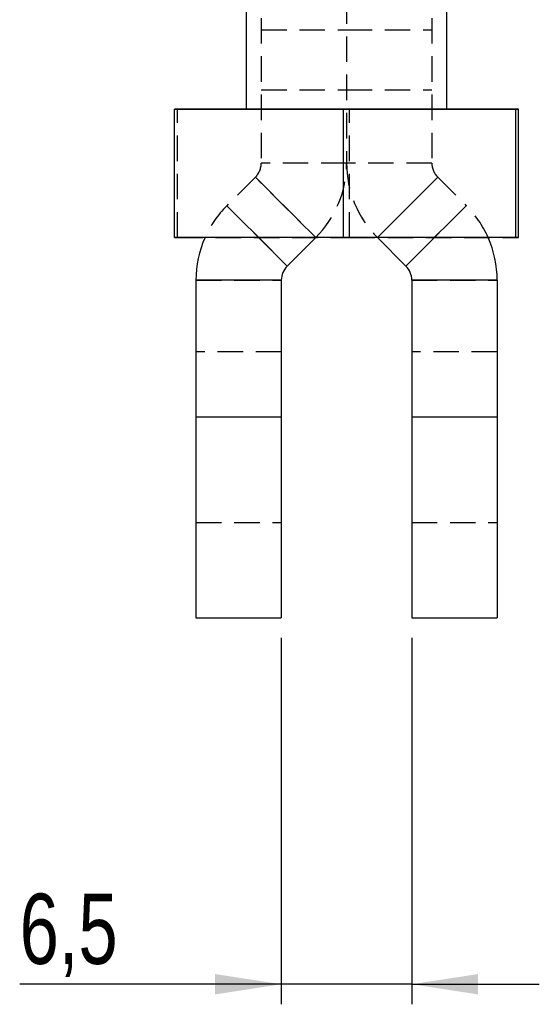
# Model space of a CAD drawing. Extents: x 24 to 351, y 12 to 282.
# Tile 7 of 13: x 317 to 343, y 143 to 192. Entities that reach past the tile are written whole.
import ezdxf

# ---------------------------------------------------------------- set-up
doc = ezdxf.new("R2010")
doc.units = 0
doc.linetypes.add('HIDDEN', pattern=[1.905, 1.27, -0.635])
doc.layers.get('0').update_dxf_attribs({"linetype": 'CONTINUOUS'})
doc.styles.add('SLDTEXTSTYLE0', font='TXT', dxfattribs={"width": 0.75})
doc.dimstyles.new('SLDDIMSTYLE6', dxfattribs={"dimtxt": 3.5, "dimasz": 3.302, "dimexe": 0, "dimexo": 0.0625, "dimgap": 0.875, "dimtad": 1, "dimdec": 3, "dimrnd": 1e-09, "dimzin": 12, "dimtxsty": 'SLDTEXTSTYLE0', "dimsah": 1, "dimcen": 0.09, "dimazin": 3, "dimtfac": 1, "dimtdec": 3, "dimtmove": 0, "dimatfit": 3, "dimtolj": 1, "dimtzin": 12})

# ---------------------------------------------------------------- blocks, each defined once
blk = doc.blocks.new('_D_9')
at = {"color": 179, "linetype": 'CONTINUOUS'}
for p, q in [((330.286, 161.102), (330.286, 142.846)), ((336.786, 161.102), (336.786, 142.846)), ((330.286, 143.846), (317.254, 143.846)), ((336.786, 143.846), (330.286, 143.846)), ((336.786, 143.846), (343.136, 143.846))]:
    blk.add_line(p, q, dxfattribs=at)
for points in [[(330.286, 143.846), (326.984, 144.354), (326.984, 143.338)], [(336.786, 143.846), (340.088, 143.338), (340.088, 144.354)]]:
    blk.add_solid(points, dxfattribs=at)
at = {"color": 179, "linetype": 'CONTINUOUS', "insert": (317.254, 148.357, 29.6), "char_height": 3.5, "attachment_point": 1, "style": 'SLDTEXTSTYLE0'}
blk.add_mtext('6,5', dxfattribs=at)

msp = doc.modelspace()

# ---------------------------------------------------------------- linework, layer by layer
at = {"color": 7, "linetype": 'HIDDEN'}
for p, q in [((329.28567, 220.548214), (329.28567, 184.75309)), ((337.78567, 220.548214), (337.78567, 184.75309)), ((333.53567, 202.489726), (333.53567, 184.75309)), ((329.28567, 191.392804), (333.53567, 191.392804)), ((333.53567, 191.392804), (337.78567, 191.392804)), ((329.28567, 188.392803), (333.53567, 188.392803)), ((333.53567, 188.392803), (337.78567, 188.392803)), ((325.109071, 181.042096), (325.109071, 187.442096)), ((328.53567, 187.442126), (333.680617, 187.442171)), ((333.680617, 187.442171), (338.53567, 187.442124)), ((333.680617, 181.04217), (333.680617, 187.442171)), ((333.53567, 184.75309), (329.28567, 184.75309)), ((337.78567, 184.75309), (333.53567, 184.75309)), ((328.992777, 184.045984), (327.573359, 182.626566)), ((328.992777, 184.045984), (331.997981, 181.040781)), ((331.996886, 181.041874), (328.992777, 184.045984)), ((335.073359, 181.040781), (338.078563, 184.045984)), ((338.078563, 184.045984), (335.074456, 181.041876)), ((338.078563, 184.045984), (339.497981, 182.626566)), ((327.573359, 182.626566), (330.578563, 179.621363)), ((329.158025, 181.041902), (327.573359, 182.626566)), ((336.492777, 179.621363), (339.497981, 182.626566)), ((339.497981, 182.626566), (337.913316, 181.041902)), ((324.964124, 181.041941), (325.109071, 181.042096)), ((325.109071, 181.042096), (333.680617, 181.04217)), ((333.680617, 181.04217), (342.107217, 181.042092)), ((326.03567, 178.914255), (330.28567, 178.914255)), ((336.78567, 178.914255), (341.03567, 178.914255)), ((330.28567, 175.352479), (326.03567, 175.352479)), ((341.03567, 175.352479), (336.78567, 175.352479)), ((326.03567, 172.102479), (330.28567, 172.102479)), ((336.78567, 172.102479), (341.03567, 172.102479)), ((326.03567, 166.852476), (330.28567, 166.852476)), ((336.78567, 166.852476), (341.03567, 166.852476))]:
    msp.add_line(p, q, dxfattribs=at)
at = {"color": 7, "linetype": 'CONTINUOUS'}
for p, q in [((328.53567, 201.441918), (328.53567, 187.442016)), ((338.53567, 187.442016), (338.53567, 201.441918)), ((324.964124, 187.441941), (325.109071, 187.442096)), ((333.390723, 187.441861), (324.964124, 187.441941)), ((324.964124, 181.041941), (324.964124, 187.441941)), ((325.109071, 187.442096), (328.53567, 187.442126)), ((341.962269, 187.441938), (333.390723, 187.441861)), ((333.390723, 181.041861), (333.390723, 187.441861)), ((338.53567, 187.442124), (342.107217, 187.44209)), ((342.107217, 187.44209), (341.962269, 187.441938)), ((341.962269, 181.041937), (341.962269, 187.441938)), ((342.107217, 181.042092), (342.107217, 187.44209)), ((333.390723, 181.041861), (324.964124, 181.041941)), ((331.997981, 181.040781), (330.578563, 179.621363)), ((341.962269, 181.041937), (333.390723, 181.041861)), ((335.073359, 181.040781), (336.492777, 179.621363)), ((342.107217, 181.042092), (341.962269, 181.041937)), ((330.28567, 178.914255), (326.03567, 178.914255)), ((326.03567, 178.914255), (326.03567, 172.102479)), ((330.28567, 178.914255), (330.28567, 172.102479)), ((341.03567, 178.914255), (336.78567, 178.914255)), ((336.78567, 178.914255), (336.78567, 172.102479)), ((341.03567, 178.914255), (341.03567, 172.102479)), ((326.03567, 172.102479), (330.28567, 172.102479)), ((326.03567, 172.102479), (326.03567, 162.102478)), ((330.28567, 172.102479), (330.28567, 162.102478)), ((336.78567, 172.102479), (341.03567, 172.102479)), ((336.78567, 172.102479), (336.78567, 162.102478)), ((341.03567, 172.102479), (341.03567, 162.102478)), ((326.03567, 162.102478), (330.28567, 162.102478)), ((336.78567, 162.102478), (341.03567, 162.102478))]:
    msp.add_line(p, q, dxfattribs=at)
at = {"color": 8, "linetype": 'CONTINUOUS'}
for p, q in [((330.578563, 179.621363), (329.158025, 181.041902)), ((331.997981, 181.040781), (331.996886, 181.041874)), ((335.074456, 181.041876), (335.073359, 181.040781)), ((337.913316, 181.041902), (336.492777, 179.621363))]:
    msp.add_line(p, q, dxfattribs=at)
at = {"color": 7, "linetype": 'HIDDEN', "flags": 128}
msp.add_lwpolyline([(338.53567, 187.442016), (338.458753, 187.442029), (338.204447, 187.442044), (337.7814, 187.442057), (337.204901, 187.44207), (336.495787, 187.442079), (335.679686, 187.442087), (334.786095, 187.442092), (333.84731, 187.442094), (332.897262, 187.442094), (331.970288, 187.44209), (331.09989, 187.442085), (330.317528, 187.442076), (329.651478, 187.442066), (329.125813, 187.442053), (328.759532, 187.44204), (328.565872, 187.442025), (328.53567, 187.442016)], dxfattribs=at)
at = {"color": 7, "linetype": 'CONTINUOUS', "flags": 128}
for points in [[(328.53567, 187.442016), (328.551834, 187.44201), (328.717925, 187.441995), (329.058142, 187.441981), (329.560188, 187.441968), (330.205919, 187.441958), (330.971995, 187.441949)], [(330.971995, 187.441949), (331.83073, 187.441941), (332.751085, 187.441938), (333.699797, 187.441938), (334.642578, 187.44194), (335.545351, 187.441943), (336.37549, 187.441951), (337.10299, 187.44196), (337.701558, 187.441973), (338.14956, 187.441986), (338.430804, 187.441999), (338.535125, 187.442014), (338.53567, 187.442016)]]:
    msp.add_lwpolyline(points, dxfattribs=at)
at = {"color": 7, "linetype": 'HIDDEN'}
for centre, radius, start, end in [((328.28567, 184.753091), 1, 315, 0), ((328.28567, 184.753091), 5.25, 315, 360), ((338.78567, 184.753091), 5.25, 180, 225), ((338.78567, 184.753091), 1, 180, 225), ((331.28567, 178.914256), 5.25, 135, 156.0919154), ((335.78567, 178.914256), 5.25, 23.9080639, 45)]:
    msp.add_arc(centre, radius, start, end, dxfattribs=at)
at = {"color": 7, "linetype": 'CONTINUOUS'}
for centre, radius, start, end in [((331.28567, 178.914256), 5.25, 156.0919154, 180), ((335.78567, 178.914256), 5.25, 0, 23.9080639), ((331.28567, 178.914256), 1, 135, 180), ((335.78567, 178.914256), 1, 0, 45)]:
    msp.add_arc(centre, radius, start, end, dxfattribs=at)

# ---------------------------------------------------------------- dimensions: what is measured, and where the dimension line sits
at = {"color": 179, "linetype": 'CONTINUOUS'}
dim = msp.add_linear_dim(base=(330.28567, 143.845676), p1=(336.78567, 162.102478), p2=(330.28567, 162.102478), dimstyle='SLDDIMSTYLE6', dxfattribs=at)
dim.commit()
dim.dimension.update_dxf_attribs({"geometry": '_D_9', "text_midpoint": (321.90853, 143.845676), "dimtype": 160})

doc.saveas('drawing.dxf')
